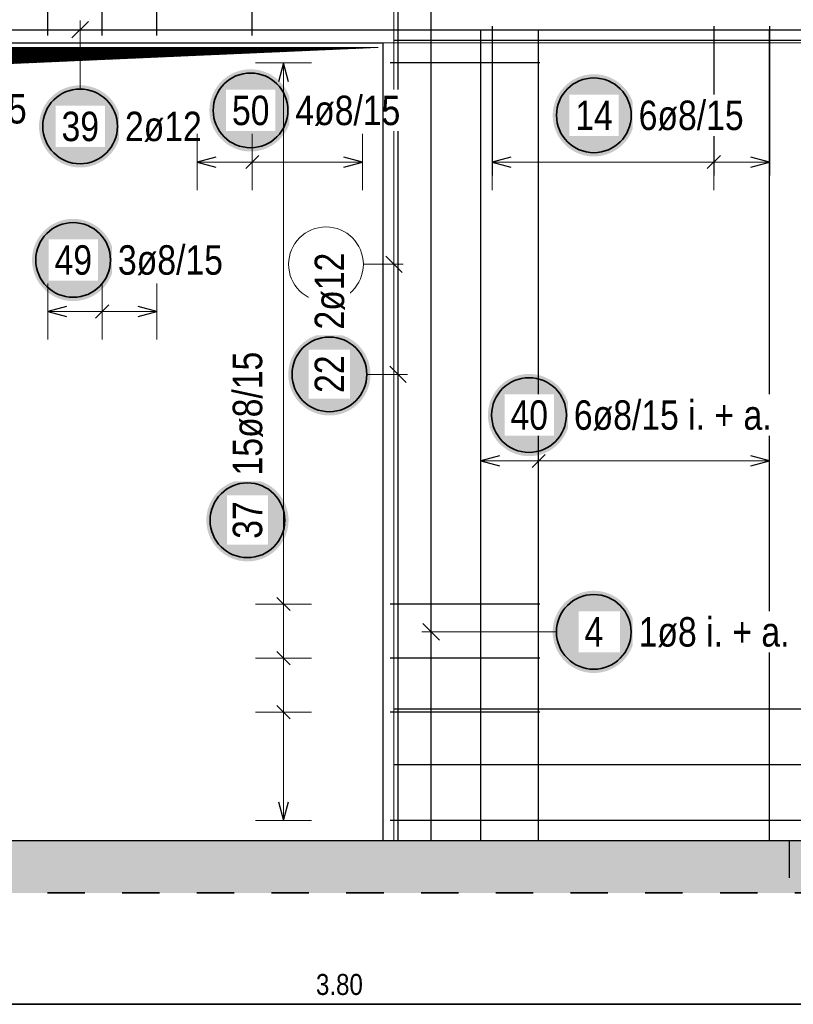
# Model space of a CAD drawing. Header units: millimetres. Extents: x -4.8 to 37.2, y -12 to 28.3.
# Tile 7 of 82: x 4.2 to 6.2, y 4.7 to 7.4. Entities that reach past the tile are written whole.
import ezdxf

# ---------------------------------------------------------------- set-up
doc = ezdxf.new("R2010")
doc.units = ezdxf.units.MM
doc.linetypes.add('HIDDEN', pattern=[0.375, 0.25, -0.125])
doc.layers.add('nplo Bewehrung', color=7, linetype='Continuous', lineweight=20)
doc.styles.add('Arial Narrow', font='ARIALN.TTF')

msp = doc.modelspace()

# ---------------------------------------------------------------- hatches: boundary and pattern name
at = {"lineweight": 13}
h = msp.add_hatch(dxfattribs=at)
h.set_pattern_fill('Mau', color=6, scale=0.01, angle=45, style=0, pattern_type=2)
h.set_pattern_definition([(45, (0, 0), (-0.0018384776, 0.0018384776), [])])
h.paths.add_polyline_path([(3.647223, 5.196485), (3.709723, 7.243985), (5.132223, 7.306485), (3.647223, 7.306485)])
at = {"lineweight": 25, "true_color": 0xffffff}
for points in [[(5.819636, 7.125), (5.819569, 7.128839), (5.819368, 7.132673), (5.819033, 7.136498), (5.818566, 7.140309), (5.817965, 7.144101), (5.817232, 7.14787), (5.816369, 7.151611), (5.815375, 7.15532), (5.814252, 7.158992), (5.813002, 7.162622), (5.811626, 7.166207), (5.810126, 7.169741), (5.808503, 7.173221), (5.80676, 7.176642), (5.804899, 7.18), (5.802921, 7.183291), (5.80083, 7.186511), (5.798628, 7.189656), (5.796317, 7.192723), (5.793901, 7.195707), (5.791382, 7.198604), (5.788763, 7.201412), (5.786048, 7.204127), (5.78324, 7.206746), (5.780343, 7.209265), (5.777359, 7.211681), (5.774292, 7.213992), (5.771147, 7.216194), (5.767927, 7.218285), (5.764636, 7.220263), (5.761278, 7.222124), (5.757857, 7.223867), (5.754377, 7.22549), (5.750843, 7.22699), (5.747258, 7.228366), (5.743628, 7.229616), (5.739956, 7.230739), (5.736247, 7.231733), (5.732506, 7.232596), (5.728737, 7.233329), (5.724945, 7.233929), (5.721134, 7.234397), (5.717309, 7.234732), (5.713475, 7.234933), (5.709636, 7.235), (5.705797, 7.234933), (5.701963, 7.234732), (5.698138, 7.234397), (5.694327, 7.233929), (5.690535, 7.233329), (5.686766, 7.232596), (5.683025, 7.231733), (5.679316, 7.230739), (5.675644, 7.229616), (5.672014, 7.228366), (5.668429, 7.22699), (5.664895, 7.22549), (5.661415, 7.223867), (5.657994, 7.222124), (5.654636, 7.220263), (5.651345, 7.218285), (5.648125, 7.216194), (5.64498, 7.213992), (5.641913, 7.211681), (5.638929, 7.209265), (5.636032, 7.206746), (5.633224, 7.204127), (5.630509, 7.201412), (5.62789, 7.198604), (5.625371, 7.195707), (5.622955, 7.192723), (5.620644, 7.189656), (5.618442, 7.186511), (5.616351, 7.183291), (5.614373, 7.18), (5.612512, 7.176642), (5.610769, 7.173221), (5.609146, 7.169741), (5.607646, 7.166207), (5.60627, 7.162622), (5.60502, 7.158992), (5.603897, 7.15532), (5.602904, 7.151611), (5.60204, 7.14787), (5.601307, 7.144101), (5.600707, 7.140309), (5.600239, 7.136498), (5.599904, 7.132673), (5.599703, 7.128839), (5.599636, 7.125), (5.599703, 7.121161), (5.599904, 7.117327), (5.600239, 7.113502), (5.600707, 7.109691), (5.601307, 7.105899), (5.60204, 7.10213), (5.602904, 7.098389), (5.603897, 7.09468), (5.60502, 7.091008), (5.60627, 7.087378), (5.607646, 7.083793), (5.609146, 7.080259), (5.610769, 7.076779), (5.612512, 7.073358), (5.614373, 7.07), (5.616351, 7.066709), (5.618442, 7.063489), (5.620644, 7.060344), (5.622955, 7.057277), (5.625371, 7.054293), (5.62789, 7.051396), (5.630509, 7.048588), (5.633224, 7.045873), (5.636032, 7.043254), (5.638929, 7.040735), (5.641913, 7.038319), (5.64498, 7.036008), (5.648125, 7.033806), (5.651345, 7.031715), (5.654636, 7.029737), (5.657994, 7.027876), (5.661415, 7.026133), (5.664895, 7.02451), (5.668429, 7.02301), (5.672014, 7.021634), (5.675644, 7.020384), (5.679316, 7.019261), (5.683025, 7.018267), (5.686766, 7.017404), (5.690535, 7.016671), (5.694327, 7.016071), (5.698138, 7.015603), (5.701963, 7.015268), (5.705797, 7.015067), (5.709636, 7.015), (5.713475, 7.015067), (5.717309, 7.015268), (5.721134, 7.015603), (5.724945, 7.016071), (5.728737, 7.016671), (5.732506, 7.017404), (5.736247, 7.018267), (5.739956, 7.019261), (5.743628, 7.020384), (5.747258, 7.021634), (5.750843, 7.02301), (5.754377, 7.02451), (5.757857, 7.026133), (5.761278, 7.027876), (5.764636, 7.029737), (5.767927, 7.031715), (5.771147, 7.033806), (5.774292, 7.036008), (5.777359, 7.038319), (5.780343, 7.040735), (5.78324, 7.043254), (5.786048, 7.045873), (5.788763, 7.048588), (5.791382, 7.051396), (5.793901, 7.054293), (5.796317, 7.057277), (5.798628, 7.060344), (5.80083, 7.063489), (5.802921, 7.066709), (5.804899, 7.07), (5.80676, 7.073358), (5.808503, 7.076779), (5.810126, 7.080259), (5.811626, 7.083793), (5.813002, 7.087378), (5.814252, 7.091008), (5.815375, 7.09468), (5.816369, 7.098389), (5.817232, 7.10213), (5.817965, 7.105899), (5.818566, 7.109691), (5.819033, 7.113502), (5.819368, 7.117327)], [(4.444829, 7.095307), (4.444762, 7.099146), (4.444562, 7.10298), (4.444227, 7.106805), (4.443759, 7.110616), (4.443158, 7.114408), (4.442426, 7.118177), (4.441562, 7.121919), (4.440568, 7.125627), (4.439446, 7.129299), (4.438196, 7.132929), (4.43682, 7.136514), (4.435319, 7.140048), (4.433697, 7.143528), (4.431954, 7.146949), (4.430092, 7.150307), (4.428115, 7.153598), (4.426024, 7.156818), (4.423821, 7.159964), (4.421511, 7.16303), (4.419094, 7.166014), (4.416575, 7.168912), (4.413957, 7.17172), (4.411242, 7.174435), (4.408434, 7.177053), (4.405536, 7.179572), (4.402552, 7.181988), (4.399486, 7.184299), (4.396341, 7.186501), (4.393121, 7.188592), (4.389829, 7.19057), (4.386471, 7.192431), (4.38305, 7.194174), (4.379571, 7.195797), (4.376036, 7.197297), (4.372452, 7.198673), (4.368821, 7.199923), (4.36515, 7.201046), (4.361441, 7.20204), (4.3577, 7.202903), (4.353931, 7.203636), (4.350139, 7.204237), (4.346328, 7.204705), (4.342503, 7.205039), (4.338668, 7.20524), (4.334829, 7.205307), (4.330991, 7.20524), (4.327156, 7.205039), (4.323331, 7.204705), (4.31952, 7.204237), (4.315728, 7.203636), (4.311959, 7.202903), (4.308218, 7.20204), (4.304509, 7.201046), (4.300838, 7.199923), (4.297207, 7.198673), (4.293623, 7.197297), (4.290088, 7.195797), (4.286609, 7.194174), (4.283188, 7.192431), (4.279829, 7.19057), (4.276538, 7.188592), (4.273318, 7.186501), (4.270173, 7.184299), (4.267107, 7.181988), (4.264123, 7.179572), (4.261225, 7.177053), (4.258417, 7.174435), (4.255702, 7.17172), (4.253084, 7.168912), (4.250565, 7.166014), (4.248148, 7.16303), (4.245838, 7.159964), (4.243635, 7.156818), (4.241544, 7.153598), (4.239567, 7.150307), (4.237705, 7.146949), (4.235962, 7.143528), (4.234339, 7.140048), (4.232839, 7.136514), (4.231463, 7.132929), (4.230213, 7.129299), (4.229091, 7.125627), (4.228097, 7.121919), (4.227233, 7.118177), (4.226501, 7.114408), (4.2259, 7.110616), (4.225432, 7.106805), (4.225097, 7.10298), (4.224896, 7.099146), (4.224829, 7.095307), (4.224896, 7.091468), (4.225097, 7.087634), (4.225432, 7.083809), (4.2259, 7.079998), (4.226501, 7.076206), (4.227233, 7.072437), (4.228097, 7.068696), (4.229091, 7.064987), (4.230213, 7.061315), (4.231463, 7.057685), (4.232839, 7.0541), (4.234339, 7.050566), (4.235962, 7.047086), (4.237705, 7.043665), (4.239567, 7.040307), (4.241544, 7.037016), (4.243635, 7.033796), (4.245838, 7.030651), (4.248148, 7.027584), (4.250565, 7.0246), (4.253084, 7.021703), (4.255702, 7.018895), (4.258417, 7.01618), (4.261225, 7.013561), (4.264123, 7.011042), (4.267107, 7.008626), (4.270173, 7.006315), (4.273318, 7.004113), (4.276538, 7.002022), (4.279829, 7.000044), (4.283188, 6.998183), (4.286609, 6.99644), (4.290088, 6.994817), (4.293623, 6.993317), (4.297207, 6.991941), (4.300838, 6.990691), (4.304509, 6.989568), (4.308218, 6.988575), (4.311959, 6.987711), (4.315728, 6.986978), (4.31952, 6.986378), (4.323331, 6.98591), (4.327156, 6.985575), (4.330991, 6.985374), (4.334829, 6.985307), (4.338668, 6.985374), (4.342503, 6.985575), (4.346328, 6.98591), (4.350139, 6.986378), (4.353931, 6.986978), (4.3577, 6.987711), (4.361441, 6.988575), (4.36515, 6.989568), (4.368821, 6.990691), (4.372452, 6.991941), (4.376036, 6.993317), (4.379571, 6.994817), (4.38305, 6.99644), (4.386471, 6.998183), (4.389829, 7.000044), (4.393121, 7.002022), (4.396341, 7.004113), (4.399486, 7.006315), (4.402552, 7.008626), (4.405536, 7.011042), (4.408434, 7.013561), (4.411242, 7.01618), (4.413957, 7.018895), (4.416575, 7.021703), (4.419094, 7.0246), (4.421511, 7.027584), (4.423821, 7.030651), (4.426024, 7.033796), (4.428115, 7.037016), (4.430092, 7.040307), (4.431954, 7.043665), (4.433697, 7.047086), (4.435319, 7.050566), (4.43682, 7.0541), (4.438196, 7.057685), (4.439446, 7.061315), (4.440568, 7.064987), (4.441562, 7.068696), (4.442426, 7.072437), (4.443158, 7.076206), (4.443759, 7.079998), (4.444227, 7.083809), (4.444562, 7.087634)], [(4.4262, 6.737873), (4.426133, 6.741711), (4.425932, 6.745546), (4.425598, 6.749371), (4.42513, 6.753182), (4.424529, 6.756974), (4.423797, 6.760743), (4.422933, 6.764484), (4.421939, 6.768193), (4.420817, 6.771864), (4.419567, 6.775495), (4.418191, 6.779079), (4.41669, 6.782614), (4.415068, 6.786093), (4.413325, 6.789514), (4.411463, 6.792873), (4.409486, 6.796164), (4.407395, 6.799384), (4.405192, 6.802529), (4.402882, 6.805595), (4.400465, 6.808579), (4.397946, 6.811477), (4.395328, 6.814285), (4.392613, 6.817), (4.389805, 6.819618), (4.386907, 6.822137), (4.383923, 6.824554), (4.380857, 6.826864), (4.377712, 6.829067), (4.374492, 6.831158), (4.3712, 6.833135), (4.367842, 6.834997), (4.364421, 6.83674), (4.360941, 6.838363), (4.357407, 6.839863), (4.353823, 6.841239), (4.350192, 6.842489), (4.346521, 6.843611), (4.342812, 6.844605), (4.339071, 6.845469), (4.335302, 6.846201), (4.331509, 6.846802), (4.327699, 6.84727), (4.323874, 6.847605), (4.320039, 6.847806), (4.3162, 6.847873), (4.312361, 6.847806), (4.308527, 6.847605), (4.304702, 6.84727), (4.300891, 6.846802), (4.297099, 6.846201), (4.29333, 6.845469), (4.289589, 6.844605), (4.28588, 6.843611), (4.282209, 6.842489), (4.278578, 6.841239), (4.274994, 6.839863), (4.271459, 6.838363), (4.26798, 6.83674), (4.264559, 6.834997), (4.2612, 6.833135), (4.257909, 6.831158), (4.254689, 6.829067), (4.251544, 6.826864), (4.248478, 6.824554), (4.245494, 6.822137), (4.242596, 6.819618), (4.239788, 6.817), (4.237073, 6.814285), (4.234455, 6.811477), (4.231936, 6.808579), (4.229519, 6.805595), (4.227209, 6.802529), (4.225006, 6.799384), (4.222915, 6.796164), (4.220938, 6.792873), (4.219076, 6.789514), (4.217333, 6.786093), (4.21571, 6.782614), (4.21421, 6.779079), (4.212834, 6.775495), (4.211584, 6.771864), (4.210462, 6.768193), (4.209468, 6.764484), (4.208604, 6.760743), (4.207872, 6.756974), (4.207271, 6.753182), (4.206803, 6.749371), (4.206468, 6.745546), (4.206267, 6.741711), (4.2062, 6.737873), (4.206267, 6.734034), (4.206468, 6.730199), (4.206803, 6.726374), (4.207271, 6.722563), (4.207872, 6.718771), (4.208604, 6.715002), (4.209468, 6.711261), (4.210462, 6.707552), (4.211584, 6.703881), (4.212834, 6.70025), (4.21421, 6.696666), (4.21571, 6.693131), (4.217333, 6.689652), (4.219076, 6.686231), (4.220938, 6.682873), (4.222915, 6.679581), (4.225006, 6.676361), (4.227209, 6.673216), (4.229519, 6.67015), (4.231936, 6.667166), (4.234455, 6.664268), (4.237073, 6.66146), (4.239788, 6.658745), (4.242596, 6.656127), (4.245494, 6.653608), (4.248478, 6.651191), (4.251544, 6.648881), (4.254689, 6.646678), (4.257909, 6.644587), (4.2612, 6.64261), (4.264559, 6.640748), (4.26798, 6.639005), (4.271459, 6.637383), (4.274994, 6.635882), (4.278578, 6.634506), (4.282209, 6.633256), (4.28588, 6.632134), (4.289589, 6.63114), (4.29333, 6.630276), (4.297099, 6.629544), (4.300891, 6.628943), (4.304702, 6.628475), (4.308527, 6.62814), (4.312361, 6.62794), (4.3162, 6.627873), (4.320039, 6.62794), (4.323874, 6.62814), (4.327699, 6.628475), (4.331509, 6.628943), (4.335302, 6.629544), (4.339071, 6.630276), (4.342812, 6.63114), (4.346521, 6.632134), (4.350192, 6.633256), (4.353823, 6.634506), (4.357407, 6.635882), (4.360941, 6.637383), (4.364421, 6.639005), (4.367842, 6.640748), (4.3712, 6.64261), (4.374492, 6.644587), (4.377712, 6.646678), (4.380857, 6.648881), (4.383923, 6.651191), (4.386907, 6.653608), (4.389805, 6.656127), (4.392613, 6.658745), (4.395328, 6.66146), (4.397946, 6.664268), (4.400465, 6.667166), (4.402882, 6.67015), (4.405192, 6.673216), (4.407395, 6.676361), (4.409486, 6.679581), (4.411463, 6.682873), (4.413325, 6.686231), (4.415068, 6.689652), (4.41669, 6.693131), (4.418191, 6.696666), (4.419567, 6.70025), (4.420817, 6.703881), (4.421939, 6.707552), (4.422933, 6.711261), (4.423797, 6.715002), (4.424529, 6.718771), (4.42513, 6.722563), (4.425598, 6.726374), (4.425932, 6.730199)], [(5.111944, 6.431699), (5.111877, 6.435538), (5.111676, 6.439372), (5.111341, 6.443197), (5.110874, 6.447008), (5.110273, 6.4508), (5.10954, 6.454569), (5.108677, 6.45831), (5.107683, 6.462019), (5.10656, 6.465691), (5.10531, 6.469321), (5.103934, 6.472906), (5.102434, 6.47644), (5.100811, 6.47992), (5.099068, 6.483341), (5.097207, 6.486699), (5.095229, 6.48999), (5.093138, 6.49321), (5.090936, 6.496355), (5.088625, 6.499422), (5.086209, 6.502406), (5.08369, 6.505303), (5.081071, 6.508111), (5.078357, 6.510826), (5.075548, 6.513445), (5.072651, 6.515964), (5.069667, 6.51838), (5.0666, 6.520691), (5.063455, 6.522893), (5.060235, 6.524984), (5.056944, 6.526962), (5.053586, 6.528823), (5.050165, 6.530566), (5.046685, 6.532189), (5.043151, 6.533689), (5.039566, 6.535065), (5.035936, 6.536315), (5.032264, 6.537438), (5.028555, 6.538432), (5.024814, 6.539295), (5.021045, 6.540028), (5.017253, 6.540629), (5.013442, 6.541096), (5.009617, 6.541431), (5.005783, 6.541632), (5.001944, 6.541699), (4.998105, 6.541632), (4.994271, 6.541431), (4.990446, 6.541096), (4.986635, 6.540629), (4.982843, 6.540028), (4.979074, 6.539295), (4.975333, 6.538432), (4.971624, 6.537438), (4.967952, 6.536315), (4.964322, 6.535065), (4.960737, 6.533689), (4.957203, 6.532189), (4.953723, 6.530566), (4.950302, 6.528823), (4.946944, 6.526962), (4.943653, 6.524984), (4.940433, 6.522893), (4.937288, 6.520691), (4.934221, 6.51838), (4.931237, 6.515964), (4.92834, 6.513445), (4.925532, 6.510826), (4.922817, 6.508111), (4.920198, 6.505303), (4.917679, 6.502406), (4.915263, 6.499422), (4.912952, 6.496355), (4.91075, 6.49321), (4.908659, 6.48999), (4.906681, 6.486699), (4.90482, 6.483341), (4.903077, 6.47992), (4.901454, 6.47644), (4.899954, 6.472906), (4.898578, 6.469321), (4.897328, 6.465691), (4.896205, 6.462019), (4.895212, 6.45831), (4.894348, 6.454569), (4.893615, 6.4508), (4.893015, 6.447008), (4.892547, 6.443197), (4.892212, 6.439372), (4.892011, 6.435538), (4.891944, 6.431699), (4.892011, 6.42786), (4.892212, 6.424026), (4.892547, 6.420201), (4.893015, 6.41639), (4.893615, 6.412598), (4.894348, 6.408829), (4.895212, 6.405088), (4.896205, 6.401379), (4.897328, 6.397707), (4.898578, 6.394077), (4.899954, 6.390492), (4.901454, 6.386958), (4.903077, 6.383478), (4.90482, 6.380057), (4.906681, 6.376699), (4.908659, 6.373408), (4.91075, 6.370188), (4.912952, 6.367043), (4.915263, 6.363976), (4.917679, 6.360992), (4.920198, 6.358095), (4.922817, 6.355287), (4.925532, 6.352572), (4.92834, 6.349953), (4.931237, 6.347434), (4.934221, 6.345018), (4.937288, 6.342707), (4.940433, 6.340505), (4.943653, 6.338414), (4.946944, 6.336436), (4.950302, 6.334575), (4.953723, 6.332832), (4.957203, 6.331209), (4.960737, 6.329709), (4.964322, 6.328333), (4.967952, 6.327083), (4.971624, 6.32596), (4.975333, 6.324967), (4.979074, 6.324103), (4.982843, 6.32337), (4.986635, 6.32277), (4.990446, 6.322302), (4.994271, 6.321967), (4.998105, 6.321766), (5.001944, 6.321699), (5.005783, 6.321766), (5.009617, 6.321967), (5.013442, 6.322302), (5.017253, 6.32277), (5.021045, 6.32337), (5.024814, 6.324103), (5.028555, 6.324967), (5.032264, 6.32596), (5.035936, 6.327083), (5.039566, 6.328333), (5.043151, 6.329709), (5.046685, 6.331209), (5.050165, 6.332832), (5.053586, 6.334575), (5.056944, 6.336436), (5.060235, 6.338414), (5.063455, 6.340505), (5.0666, 6.342707), (5.069667, 6.345018), (5.072651, 6.347434), (5.075548, 6.349953), (5.078357, 6.352572), (5.081071, 6.355287), (5.08369, 6.358095), (5.086209, 6.360992), (5.088625, 6.363976), (5.090936, 6.367043), (5.093138, 6.370188), (5.095229, 6.373408), (5.097207, 6.376699), (5.099068, 6.380057), (5.100811, 6.383478), (5.102434, 6.386958), (5.103934, 6.390492), (5.10531, 6.394077), (5.10656, 6.397707), (5.107683, 6.401379), (5.108677, 6.405088), (5.10954, 6.408829), (5.110273, 6.412598), (5.110874, 6.41639), (5.111341, 6.420201), (5.111676, 6.424026)], [(5.646167, 6.322858), (5.6461, 6.326697), (5.645899, 6.330531), (5.645565, 6.334356), (5.645097, 6.338167), (5.644496, 6.341959), (5.643763, 6.345728), (5.6429, 6.34947), (5.641906, 6.353178), (5.640783, 6.35685), (5.639533, 6.36048), (5.638157, 6.364065), (5.636657, 6.367599), (5.635035, 6.371079), (5.633291, 6.3745), (5.63143, 6.377858), (5.629452, 6.381149), (5.627361, 6.384369), (5.625159, 6.387515), (5.622848, 6.390581), (5.620432, 6.393565), (5.617913, 6.396463), (5.615295, 6.399271), (5.61258, 6.401986), (5.609772, 6.404604), (5.606874, 6.407123), (5.60389, 6.409539), (5.600824, 6.41185), (5.597678, 6.414052), (5.594458, 6.416143), (5.591167, 6.418121), (5.587809, 6.419982), (5.584388, 6.421726), (5.580908, 6.423348), (5.577374, 6.424848), (5.573789, 6.426224), (5.570159, 6.427474), (5.566487, 6.428597), (5.562779, 6.429591), (5.559037, 6.430454), (5.555268, 6.431187), (5.551476, 6.431788), (5.547665, 6.432256), (5.54384, 6.43259), (5.540006, 6.432791), (5.536167, 6.432858), (5.532328, 6.432791), (5.528494, 6.43259), (5.524669, 6.432256), (5.520858, 6.431788), (5.517066, 6.431187), (5.513297, 6.430454), (5.509556, 6.429591), (5.505847, 6.428597), (5.502175, 6.427474), (5.498545, 6.426224), (5.49496, 6.424848), (5.491426, 6.423348), (5.487946, 6.421726), (5.484525, 6.419982), (5.481167, 6.418121), (5.477876, 6.416143), (5.474656, 6.414052), (5.471511, 6.41185), (5.468444, 6.409539), (5.465461, 6.407123), (5.462563, 6.404604), (5.459755, 6.401986), (5.45704, 6.399271), (5.454421, 6.396463), (5.451902, 6.393565), (5.449486, 6.390581), (5.447175, 6.387515), (5.444973, 6.384369), (5.442882, 6.381149), (5.440904, 6.377858), (5.439043, 6.3745), (5.4373, 6.371079), (5.435677, 6.367599), (5.434177, 6.364065), (5.432801, 6.36048), (5.431551, 6.35685), (5.430428, 6.353178), (5.429435, 6.34947), (5.428571, 6.345728), (5.427838, 6.341959), (5.427238, 6.338167), (5.42677, 6.334356), (5.426435, 6.330531), (5.426234, 6.326697), (5.426167, 6.322858), (5.426234, 6.319019), (5.426435, 6.315185), (5.42677, 6.31136), (5.427238, 6.307549), (5.427838, 6.303757), (5.428571, 6.299988), (5.429435, 6.296247), (5.430428, 6.292538), (5.431551, 6.288866), (5.432801, 6.285236), (5.434177, 6.281651), (5.435677, 6.278117), (5.4373, 6.274637), (5.439043, 6.271216), (5.440904, 6.267858), (5.442882, 6.264567), (5.444973, 6.261347), (5.447175, 6.258202), (5.449486, 6.255135), (5.451902, 6.252152), (5.454421, 6.249254), (5.45704, 6.246446), (5.459755, 6.243731), (5.462563, 6.241112), (5.465461, 6.238593), (5.468444, 6.236177), (5.471511, 6.233866), (5.474656, 6.231664), (5.477876, 6.229573), (5.481167, 6.227595), (5.484525, 6.225734), (5.487946, 6.223991), (5.491426, 6.222368), (5.49496, 6.220868), (5.498545, 6.219492), (5.502175, 6.218242), (5.505847, 6.217119), (5.509556, 6.216126), (5.513297, 6.215262), (5.517066, 6.214529), (5.520858, 6.213929), (5.524669, 6.213461), (5.528494, 6.213126), (5.532328, 6.212925), (5.536167, 6.212858), (5.540006, 6.212925), (5.54384, 6.213126), (5.547665, 6.213461), (5.551476, 6.213929), (5.555268, 6.214529), (5.559037, 6.215262), (5.562779, 6.216126), (5.566487, 6.217119), (5.570159, 6.218242), (5.573789, 6.219492), (5.577374, 6.220868), (5.580908, 6.222368), (5.584388, 6.223991), (5.587809, 6.225734), (5.591167, 6.227595), (5.594458, 6.229573), (5.597678, 6.231664), (5.600824, 6.233866), (5.60389, 6.236177), (5.606874, 6.238593), (5.609772, 6.241112), (5.61258, 6.243731), (5.615295, 6.246446), (5.617913, 6.249254), (5.620432, 6.252152), (5.622848, 6.255135), (5.625159, 6.258202), (5.627361, 6.261347), (5.629452, 6.264567), (5.63143, 6.267858), (5.633291, 6.271216), (5.635035, 6.274637), (5.636657, 6.278117), (5.638157, 6.281651), (5.639533, 6.285236), (5.640783, 6.288866), (5.641906, 6.292538), (5.6429, 6.296247), (5.643763, 6.299988), (5.644496, 6.303757), (5.645097, 6.307549), (5.645565, 6.31136), (5.645899, 6.315185)], [(4.892702, 6.041284), (4.892635, 6.045122), (4.892434, 6.048957), (4.8921, 6.052782), (4.891632, 6.056593), (4.891031, 6.060385), (4.890298, 6.064154), (4.889435, 6.067895), (4.888441, 6.071604), (4.887318, 6.075275), (4.886068, 6.078906), (4.884692, 6.08249), (4.883192, 6.086025), (4.881569, 6.089504), (4.879826, 6.092925), (4.877965, 6.096284), (4.875987, 6.099575), (4.873896, 6.102795), (4.871694, 6.10594), (4.869383, 6.109006), (4.866967, 6.11199), (4.864448, 6.114888), (4.86183, 6.117696), (4.859115, 6.120411), (4.856307, 6.123029), (4.853409, 6.125548), (4.850425, 6.127965), (4.847359, 6.130275), (4.844213, 6.132478), (4.840993, 6.134569), (4.837702, 6.136546), (4.834344, 6.138408), (4.830923, 6.140151), (4.827443, 6.141774), (4.823909, 6.143274), (4.820324, 6.14465), (4.816694, 6.1459), (4.813022, 6.147022), (4.809314, 6.148016), (4.805572, 6.14888), (4.801803, 6.149612), (4.798011, 6.150213), (4.7942, 6.150681), (4.790375, 6.151016), (4.786541, 6.151216), (4.782702, 6.151284), (4.778863, 6.151216), (4.775029, 6.151016), (4.771204, 6.150681), (4.767393, 6.150213), (4.763601, 6.149612), (4.759832, 6.14888), (4.756091, 6.148016), (4.752382, 6.147022), (4.74871, 6.1459), (4.74508, 6.14465), (4.741495, 6.143274), (4.737961, 6.141774), (4.734481, 6.140151), (4.73106, 6.138408), (4.727702, 6.136546), (4.724411, 6.134569), (4.721191, 6.132478), (4.718046, 6.130275), (4.714979, 6.127965), (4.711996, 6.125548), (4.709098, 6.123029), (4.70629, 6.120411), (4.703575, 6.117696), (4.700956, 6.114888), (4.698437, 6.11199), (4.696021, 6.109006), (4.69371, 6.10594), (4.691508, 6.102795), (4.689417, 6.099575), (4.687439, 6.096284), (4.685578, 6.092925), (4.683835, 6.089504), (4.682212, 6.086025), (4.680712, 6.08249), (4.679336, 6.078906), (4.678086, 6.075275), (4.676963, 6.071604), (4.67597, 6.067895), (4.675106, 6.064154), (4.674373, 6.060385), (4.673773, 6.056593), (4.673305, 6.052782), (4.67297, 6.048957), (4.672769, 6.045122), (4.672702, 6.041284), (4.672769, 6.037445), (4.67297, 6.03361), (4.673305, 6.029785), (4.673773, 6.025974), (4.674373, 6.022182), (4.675106, 6.018413), (4.67597, 6.014672), (4.676963, 6.010963), (4.678086, 6.007292), (4.679336, 6.003661), (4.680712, 6.000077), (4.682212, 5.996542), (4.683835, 5.993063), (4.685578, 5.989642), (4.687439, 5.986284), (4.689417, 5.982992), (4.691508, 5.979772), (4.69371, 5.976627), (4.696021, 5.973561), (4.698437, 5.970577), (4.700956, 5.967679), (4.703575, 5.964871), (4.70629, 5.962156), (4.709098, 5.959538), (4.711996, 5.957019), (4.714979, 5.954602), (4.718046, 5.952292), (4.721191, 5.950089), (4.724411, 5.947998), (4.727702, 5.946021), (4.73106, 5.944159), (4.734481, 5.942416), (4.737961, 5.940794), (4.741495, 5.939293), (4.74508, 5.937917), (4.74871, 5.936667), (4.752382, 5.935545), (4.756091, 5.934551), (4.759832, 5.933687), (4.763601, 5.932955), (4.767393, 5.932354), (4.771204, 5.931886), (4.775029, 5.931551), (4.778863, 5.931351), (4.782702, 5.931284), (4.786541, 5.931351), (4.790375, 5.931551), (4.7942, 5.931886), (4.798011, 5.932354), (4.801803, 5.932955), (4.805572, 5.933687), (4.809314, 5.934551), (4.813022, 5.935545), (4.816694, 5.936667), (4.820324, 5.937917), (4.823909, 5.939293), (4.827443, 5.940794), (4.830923, 5.942416), (4.834344, 5.944159), (4.837702, 5.946021), (4.840993, 5.947998), (4.844213, 5.950089), (4.847359, 5.952292), (4.850425, 5.954602), (4.853409, 5.957019), (4.856307, 5.959538), (4.859115, 5.962156), (4.86183, 5.964871), (4.864448, 5.967679), (4.866967, 5.970577), (4.869383, 5.973561), (4.871694, 5.976627), (4.873896, 5.979772), (4.875987, 5.982992), (4.877965, 5.986284), (4.879826, 5.989642), (4.881569, 5.993063), (4.883192, 5.996542), (4.884692, 6.000077), (4.886068, 6.003661), (4.887318, 6.007292), (4.888441, 6.010963), (4.889435, 6.014672), (4.890298, 6.018413), (4.891031, 6.022182), (4.891632, 6.025974), (4.8921, 6.029785), (4.892434, 6.03361)], [(5.819515, 5.742626), (5.819448, 5.746465), (5.819248, 5.750299), (5.818913, 5.754124), (5.818445, 5.757935), (5.817844, 5.761728), (5.817112, 5.765497), (5.816248, 5.769238), (5.815254, 5.772946), (5.814132, 5.776618), (5.812882, 5.780248), (5.811506, 5.783833), (5.810005, 5.787367), (5.808383, 5.790847), (5.80664, 5.794268), (5.804778, 5.797626), (5.802801, 5.800917), (5.80071, 5.804137), (5.798507, 5.807283), (5.796197, 5.810349), (5.79378, 5.813333), (5.791261, 5.816231), (5.788643, 5.819039), (5.785928, 5.821754), (5.78312, 5.824372), (5.780222, 5.826891), (5.777238, 5.829307), (5.774172, 5.831618), (5.771027, 5.83382), (5.767807, 5.835912), (5.764515, 5.837889), (5.761157, 5.83975), (5.757736, 5.841494), (5.754257, 5.843116), (5.750722, 5.844616), (5.747138, 5.845992), (5.743507, 5.847242), (5.739836, 5.848365), (5.736127, 5.849359), (5.732386, 5.850222), (5.728617, 5.850955), (5.724825, 5.851556), (5.721014, 5.852024), (5.717189, 5.852358), (5.713354, 5.852559), (5.709515, 5.852626), (5.705677, 5.852559), (5.701842, 5.852358), (5.698017, 5.852024), (5.694206, 5.851556), (5.690414, 5.850955), (5.686645, 5.850222), (5.682904, 5.849359), (5.679195, 5.848365), (5.675524, 5.847242), (5.671893, 5.845992), (5.668309, 5.844616), (5.664774, 5.843116), (5.661295, 5.841494), (5.657874, 5.83975), (5.654515, 5.837889), (5.651224, 5.835912), (5.648004, 5.83382), (5.644859, 5.831618), (5.641793, 5.829307), (5.638809, 5.826891), (5.635911, 5.824372), (5.633103, 5.821754), (5.630388, 5.819039), (5.62777, 5.816231), (5.625251, 5.813333), (5.622834, 5.810349), (5.620524, 5.807283), (5.618321, 5.804137), (5.61623, 5.800917), (5.614253, 5.797626), (5.612391, 5.794268), (5.610648, 5.790847), (5.609025, 5.787367), (5.607525, 5.783833), (5.606149, 5.780248), (5.604899, 5.776618), (5.603777, 5.772946), (5.602783, 5.769238), (5.601919, 5.765497), (5.601187, 5.761728), (5.600586, 5.757935), (5.600118, 5.754124), (5.599783, 5.750299), (5.599582, 5.746465), (5.599515, 5.742626), (5.599582, 5.738787), (5.599783, 5.734953), (5.600118, 5.731128), (5.600586, 5.727317), (5.601187, 5.723525), (5.601919, 5.719756), (5.602783, 5.716015), (5.603777, 5.712306), (5.604899, 5.708634), (5.606149, 5.705004), (5.607525, 5.70142), (5.609025, 5.697885), (5.610648, 5.694405), (5.612391, 5.690984), (5.614253, 5.687626), (5.61623, 5.684335), (5.618321, 5.681115), (5.620524, 5.67797), (5.622834, 5.674903), (5.625251, 5.67192), (5.62777, 5.669022), (5.630388, 5.666214), (5.633103, 5.663499), (5.635911, 5.66088), (5.638809, 5.658361), (5.641793, 5.655945), (5.644859, 5.653634), (5.648004, 5.651432), (5.651224, 5.649341), (5.654515, 5.647363), (5.657874, 5.645502), (5.661295, 5.643759), (5.664774, 5.642136), (5.668309, 5.640636), (5.671893, 5.63926), (5.675524, 5.63801), (5.679195, 5.636887), (5.682904, 5.635894), (5.686645, 5.63503), (5.690414, 5.634297), (5.694206, 5.633697), (5.698017, 5.633229), (5.701842, 5.632894), (5.705677, 5.632693), (5.709515, 5.632626), (5.713354, 5.632693), (5.717189, 5.632894), (5.721014, 5.633229), (5.724825, 5.633697), (5.728617, 5.634297), (5.732386, 5.63503), (5.736127, 5.635894), (5.739836, 5.636887), (5.743507, 5.63801), (5.747138, 5.63926), (5.750722, 5.640636), (5.754257, 5.642136), (5.757736, 5.643759), (5.761157, 5.645502), (5.764515, 5.647363), (5.767807, 5.649341), (5.771027, 5.651432), (5.774172, 5.653634), (5.777238, 5.655945), (5.780222, 5.658361), (5.78312, 5.66088), (5.785928, 5.663499), (5.788643, 5.666214), (5.791261, 5.669022), (5.79378, 5.67192), (5.796197, 5.674903), (5.798507, 5.67797), (5.80071, 5.681115), (5.802801, 5.684335), (5.804778, 5.687626), (5.80664, 5.690984), (5.808383, 5.694405), (5.810005, 5.697885), (5.811506, 5.70142), (5.812882, 5.705004), (5.814132, 5.708634), (5.815254, 5.712306), (5.816248, 5.716015), (5.817112, 5.719756), (5.817844, 5.723525), (5.818445, 5.727317), (5.818913, 5.731128), (5.819248, 5.734953)]]:
    msp.add_hatch(color=7, dxfattribs=at).paths.add_polyline_path(points)
at = {"lineweight": 13, "true_color": 0xd7ffd7}
msp.add_hatch(color=254, dxfattribs=at).paths.add_polyline_path([(2.172263, 5.043991), (8.56132, 5.043991), (8.56132, 5.183991), (2.172263, 5.183991)])

# ---------------------------------------------------------------- linework, layer by layer
at = {"color": 9, "linetype": 'Continuous', "lineweight": 0}
for p, q in [((5.174723, 8.283985), (5.174723, 5.183985)), ((5.144723, 7.318985), (6.833423, 7.318985)), ((5.19682, 6.70413), (5.152626, 6.748324)), ((5.09281, 6.726227), (5.199723, 6.726227))]:
    msp.add_line(p, q, dxfattribs=at)
at = {"color": 3, "linetype": 'Continuous', "lineweight": 25}
for p, q in [((5.185723, 5.183985), (5.185723, 8.283985)), ((4.795656, 7.338985), (4.795656, 8.088985)), ((5.274073, 5.183985), (5.274073, 8.083985)), ((4.248122, 7.338985), (4.248122, 7.663985)), ((4.394122, 7.338985), (4.394122, 7.663985)), ((4.540122, 7.338985), (4.540122, 7.663985)), ((3.034723, 7.353985), (6.833423, 7.353985)), ((4.356927, 7.376082), (4.312732, 7.331888)), ((5.407423, 5.183991), (5.407423, 7.353985)), ((5.437424, 7.363985), (5.437424, 6.963985)), ((5.561823, 5.183991), (5.561823, 7.353985)), ((6.031023, 7.363985), (6.031023, 6.963985)), ((6.179423, 7.363985), (6.179423, 6.963985)), ((6.179423, 5.183991), (6.179423, 7.353985)), ((3.634723, 7.318985), (5.144723, 7.318985)), ((7.924723, 7.324983), (5.174723, 7.324983)), ((4.879, 7.264983), (4.865602, 7.214983)), ((4.892397, 7.214983), (4.879, 7.264983)), ((5.564723, 7.264983), (5.164723, 7.264983)), ((4.698122, 7.013397), (4.648122, 7)), ((4.813334, 7.017678), (4.777978, 6.982322)), ((5.090723, 7), (5.040723, 7.013397)), ((5.487424, 7.013397), (5.437424, 7)), ((6.013346, 6.982322), (6.048701, 7.017678)), ((6.179423, 7), (6.129423, 7.013397)), ((4.648122, 7), (4.698122, 6.986603)), ((5.040723, 6.986603), (5.090723, 7)), ((5.437424, 7), (5.487424, 6.986603)), ((6.129423, 6.986603), (6.179423, 7)), ((4.4118, 6.617678), (4.376445, 6.582322)), ((4.298122, 6.613397), (4.248122, 6.6)), ((4.248122, 6.6), (4.298122, 6.586603)), ((4.540122, 6.6), (4.490122, 6.613397)), ((4.490122, 6.586603), (4.540122, 6.6)), ((5.20782, 6.409602), (5.163626, 6.453796)), ((5.457423, 6.213397), (5.407423, 6.2)), ((5.407423, 6.2), (5.457423, 6.186603)), ((5.579501, 6.217678), (5.544145, 6.182322)), ((6.179423, 6.2), (6.129423, 6.213397)), ((6.129423, 6.186603), (6.179423, 6.2)), ((4.861322, 5.834805), (4.896678, 5.79945)), ((5.564723, 5.817127), (5.164723, 5.817127)), ((5.251976, 5.764723), (5.29617, 5.720529)), ((4.861322, 5.690019), (4.896678, 5.654664)), ((5.564723, 5.672342), (5.164723, 5.672342)), ((4.861322, 5.545234), (4.896678, 5.509878)), ((7.924723, 5.536127), (5.174723, 5.536127)), ((5.564723, 5.527556), (5.164723, 5.527556)), ((7.924723, 5.387056), (5.174723, 5.387056)), ((4.865602, 5.287985), (4.879, 5.237985)), ((4.879, 5.237985), (4.892397, 5.287985)), ((5.564723, 5.237985), (5.164723, 5.237985)), ((7.924723, 5.237985), (5.174723, 5.237985)), ((2.422263, 5.183991), (7.972168, 5.183991))]:
    msp.add_line(p, q, dxfattribs=at)
at = {"color": 5, "linetype": 'Continuous', "lineweight": 18}
for p, q in [((4.334829, 7.195307), (4.334829, 7.378985)), ((4.954, 7.264983), (4.804, 7.264983)), ((4.879, 5.237985), (4.879, 7.264983)), ((4.795656, 7.075), (4.795656, 6.925)), ((5.090723, 6.925), (5.090723, 7.075)), ((5.437424, 7.075), (5.437424, 6.925)), ((6.031023, 6.925), (6.031023, 7.075)), ((6.179423, 6.925), (6.179423, 7.075)), ((4.648122, 7), (5.090723, 7)), ((6.179423, 7), (5.437424, 7)), ((4.248122, 6.675), (4.248122, 6.525)), ((4.394122, 6.675), (4.394122, 6.525)), ((4.540122, 6.525), (4.540122, 6.675)), ((4.248122, 6.6), (4.540122, 6.6)), ((5.101944, 6.431699), (5.210723, 6.431699)), ((5.407423, 6.275), (5.407423, 6.125)), ((5.561823, 6.275), (5.561823, 6.125)), ((6.179423, 6.125), (6.179423, 6.275)), ((5.407423, 6.2), (6.179423, 6.2)), ((4.804, 5.817127), (4.954, 5.817127)), ((5.609515, 5.742626), (5.249073, 5.742626)), ((4.804, 5.672342), (4.954, 5.672342)), ((4.804, 5.527556), (4.954, 5.527556)), ((4.804, 5.237985), (4.954, 5.237985))]:
    msp.add_line(p, q, dxfattribs=at)
at = {"color": 6, "linetype": 'Continuous', "lineweight": 13}
for p in [(3.647223, 7.306485), (3.709723, 7.243985)]:
    msp.add_line(p, (5.132223, 7.306485), dxfattribs=at)
at = {"color": 3, "linetype": 'HIDDEN', "lineweight": 25, "ltscale": 0.25}
msp.add_line((6.232622, 5.183991), (6.232622, 5.043991), dxfattribs=at)
at = {"color": 2, "linetype": 'HIDDEN', "lineweight": 35, "ltscale": 0.25}
msp.add_line((2.047263, 5.043991), (8.68632, 5.043991), dxfattribs=at)
at = {"color": 2, "linetype": 'Continuous', "lineweight": 35}
msp.add_line((3.128558, 4.745937), (6.927258, 4.745937), dxfattribs=at)
for centre in [(5.709636, 7.125), (4.334829, 7.095307), (4.3162, 6.737873), (5.001944, 6.431699), (5.536167, 6.322858), (4.782702, 6.041284), (5.709515, 5.742626)]:
    msp.add_circle(centre, 0.1, dxfattribs=at)
at = {"color": 9, "linetype": 'Continuous', "lineweight": 0}
msp.add_circle((4.99281, 6.726227), 0.1, dxfattribs=at)
at = {"layer": 'nplo Bewehrung', "color": 9, "linetype": 'Continuous', "lineweight": 0}
msp.add_line((5.274073, 5.183985), (5.274073, 8.083985), dxfattribs=at)

# ---------------------------------------------------------------- texts
at = {"color": 9, "lineweight": 0, "insert": (4.943198, 6.765602), "char_height": 0.07875, "attachment_point": 1, "line_spacing_factor": 0.9, "style": 'Arial Narrow'}
msp.add_mtext('22', dxfattribs=at)
at = {"color": 3, "lineweight": 25, "insert": (4.966033, 4.827187), "char_height": 0.05625, "attachment_point": 1, "line_spacing_factor": 0.9, "style": 'Arial Narrow'}
msp.add_mtext('3.80', dxfattribs=at)

# ---------------------------------------------------------------- next in the draw order: texts
at = {"color": 2, "lineweight": 35, "char_height": 0.07875, "attachment_point": 1, "line_spacing_factor": 0.9, "style": 'Arial Narrow', "bg_fill": 3, "box_fill_scale": 1.2, "bg_fill_color": 256, "bg_fill_true_color": 13158600, "bg_fill_transparency": 0}
for s, insert in [('4ø8/15', (3.911017, 7.181907)), ('6ø8/15', (5.829636, 7.164375)), ('14', (5.660024, 7.164375)), ('39', (4.285217, 7.134682)), ('2ø12', (4.454829, 7.134682)), ('49', (4.266588, 6.777248)), ('3ø8/15', (4.4362, 6.777248)), ('40', (5.486555, 6.362233)), ('6ø8/15 i. + a.', (5.656167, 6.362233)), ('4', (5.684709, 5.782001)), ('1ø8 i. + a.', (5.829515, 5.782001))]:
    msp.add_mtext(s, dxfattribs=dict(at, insert=insert))
at = {"color": 2, "lineweight": 35, "char_height": 0.07875, "attachment_point": 1, "rotation": 90, "line_spacing_factor": 0.9, "style": 'Arial Narrow', "bg_fill": 3, "box_fill_scale": 1.2, "bg_fill_color": 256, "bg_fill_true_color": 13158600, "bg_fill_transparency": 0}
for s, insert in [('2ø12', (4.962569, 6.551699)), ('15ø8/15', (4.743327, 6.161284)), ('22', (4.962569, 6.382087)), ('37', (4.743327, 5.991671))]:
    msp.add_mtext(s, dxfattribs=dict(at, insert=insert))

# ---------------------------------------------------------------- next in the draw order: hatches: boundary and pattern name
at = {"lineweight": 25, "true_color": 0xffffff}
msp.add_hatch(color=7, dxfattribs=at).paths.add_polyline_path([(4.900911, 7.138155), (4.900844, 7.141994), (4.900643, 7.145829), (4.900308, 7.149654), (4.89984, 7.153465), (4.899239, 7.157257), (4.898507, 7.161026), (4.897643, 7.164767), (4.896649, 7.168476), (4.895527, 7.172147), (4.894277, 7.175778), (4.892901, 7.179362), (4.891401, 7.182896), (4.889778, 7.186376), (4.888035, 7.189797), (4.886173, 7.193155), (4.884196, 7.196447), (4.882105, 7.199667), (4.879902, 7.202812), (4.877592, 7.205878), (4.875175, 7.208862), (4.872656, 7.21176), (4.870038, 7.214568), (4.867323, 7.217283), (4.864515, 7.219901), (4.861617, 7.22242), (4.858633, 7.224837), (4.855567, 7.227147), (4.852422, 7.22935), (4.849202, 7.231441), (4.845911, 7.233418), (4.842552, 7.23528), (4.839131, 7.237023), (4.835652, 7.238645), (4.832117, 7.240146), (4.828533, 7.241522), (4.824902, 7.242772), (4.821231, 7.243894), (4.817522, 7.244888), (4.813781, 7.245752), (4.810012, 7.246484), (4.80622, 7.247085), (4.802409, 7.247553), (4.798584, 7.247888), (4.794749, 7.248088), (4.790911, 7.248155), (4.787072, 7.248088), (4.783237, 7.247888), (4.779412, 7.247553), (4.775601, 7.247085), (4.771809, 7.246484), (4.76804, 7.245752), (4.764299, 7.244888), (4.76059, 7.243894), (4.756919, 7.242772), (4.753288, 7.241522), (4.749704, 7.240146), (4.74617, 7.238645), (4.74269, 7.237023), (4.739269, 7.23528), (4.735911, 7.233418), (4.732619, 7.231441), (4.729399, 7.22935), (4.726254, 7.227147), (4.723188, 7.224837), (4.720204, 7.22242), (4.717306, 7.219901), (4.714498, 7.217283), (4.711783, 7.214568), (4.709165, 7.21176), (4.706646, 7.208862), (4.704229, 7.205878), (4.701919, 7.202812), (4.699716, 7.199667), (4.697625, 7.196447), (4.695648, 7.193155), (4.693786, 7.189797), (4.692043, 7.186376), (4.690421, 7.182896), (4.68892, 7.179362), (4.687544, 7.175778), (4.686294, 7.172147), (4.685172, 7.168476), (4.684178, 7.164767), (4.683314, 7.161026), (4.682582, 7.157257), (4.681981, 7.153465), (4.681513, 7.149654), (4.681178, 7.145829), (4.680978, 7.141994), (4.680911, 7.138155), (4.680978, 7.134317), (4.681178, 7.130482), (4.681513, 7.126657), (4.681981, 7.122846), (4.682582, 7.119054), (4.683314, 7.115285), (4.684178, 7.111544), (4.685172, 7.107835), (4.686294, 7.104164), (4.687544, 7.100533), (4.68892, 7.096949), (4.690421, 7.093414), (4.692043, 7.089935), (4.693786, 7.086514), (4.695648, 7.083155), (4.697625, 7.079864), (4.699716, 7.076644), (4.701919, 7.073499), (4.704229, 7.070433), (4.706646, 7.067449), (4.709165, 7.064551), (4.711783, 7.061743), (4.714498, 7.059028), (4.717306, 7.05641), (4.720204, 7.053891), (4.723188, 7.051474), (4.726254, 7.049164), (4.729399, 7.046961), (4.732619, 7.04487), (4.735911, 7.042893), (4.739269, 7.041031), (4.74269, 7.039288), (4.74617, 7.037665), (4.749704, 7.036165), (4.753288, 7.034789), (4.756919, 7.033539), (4.76059, 7.032417), (4.764299, 7.031423), (4.76804, 7.030559), (4.771809, 7.029827), (4.775601, 7.029226), (4.779412, 7.028758), (4.783237, 7.028423), (4.787072, 7.028222), (4.790911, 7.028155), (4.794749, 7.028222), (4.798584, 7.028423), (4.802409, 7.028758), (4.80622, 7.029226), (4.810012, 7.029827), (4.813781, 7.030559), (4.817522, 7.031423), (4.821231, 7.032417), (4.824902, 7.033539), (4.828533, 7.034789), (4.832117, 7.036165), (4.835652, 7.037665), (4.839131, 7.039288), (4.842552, 7.041031), (4.845911, 7.042893), (4.849202, 7.04487), (4.852422, 7.046961), (4.855567, 7.049164), (4.858633, 7.051474), (4.861617, 7.053891), (4.864515, 7.05641), (4.867323, 7.059028), (4.870038, 7.061743), (4.872656, 7.064551), (4.875175, 7.067449), (4.877592, 7.070433), (4.879902, 7.073499), (4.882105, 7.076644), (4.884196, 7.079864), (4.886173, 7.083155), (4.888035, 7.086514), (4.889778, 7.089935), (4.891401, 7.093414), (4.892901, 7.096949), (4.894277, 7.100533), (4.895527, 7.104164), (4.896649, 7.107835), (4.897643, 7.111544), (4.898507, 7.115285), (4.899239, 7.119054), (4.89984, 7.122846), (4.900308, 7.126657), (4.900643, 7.130482)])

# ---------------------------------------------------------------- next in the draw order: linework, layer by layer
at = {"color": 5, "linetype": 'Continuous', "lineweight": 18}
msp.add_line((4.648122, 7.075), (4.648122, 6.925), dxfattribs=at)
at = {"color": 2, "linetype": 'Continuous', "lineweight": 35}
msp.add_circle((4.790911, 7.138155), 0.1, dxfattribs=at)

# ---------------------------------------------------------------- next in the draw order: texts
at = {"color": 2, "lineweight": 35, "char_height": 0.07875, "attachment_point": 1, "line_spacing_factor": 0.9, "style": 'Arial Narrow', "bg_fill": 3, "box_fill_scale": 1.2, "bg_fill_color": 256, "bg_fill_true_color": 13158600, "bg_fill_transparency": 0}
for s, insert in [('50', (4.741298, 7.17753)), ('4ø8/15', (4.910911, 7.17753))]:
    msp.add_mtext(s, dxfattribs=dict(at, insert=insert))

# ---------------------------------------------------------------- next in the draw order: linework, layer by layer
at = {"color": 3, "linetype": 'Continuous', "lineweight": 25}
msp.add_line((5.144723, 7.318985), (5.144723, 5.183985), dxfattribs=at)

doc.saveas('drawing.dxf')
